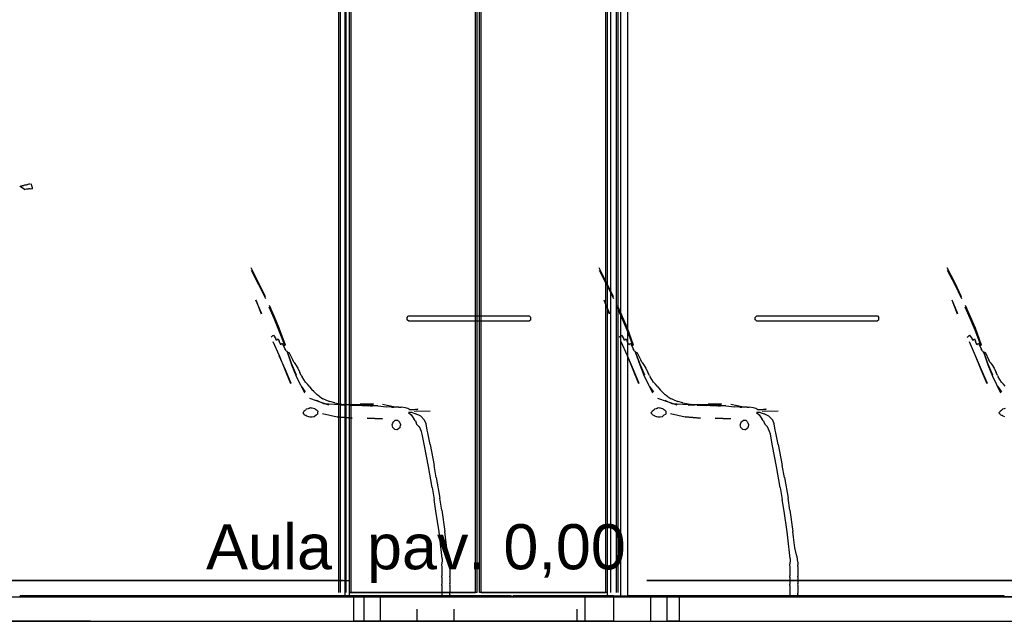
# Model space of a CAD drawing. Header units: millimetres. Extents: x -8253 to 34045, y -61360 to 6071.
# Tile 7 of 67: x 6240 to 8644, y -50060 to -48591. Entities that reach past the tile are written whole.
import ezdxf
from ezdxf.enums import TextEntityAlignment as Align

# ---------------------------------------------------------------- set-up
doc = ezdxf.new("R2010")
doc.units = ezdxf.units.MM
for name, color, linetype in [('S-QUOTE', 40, 'Continuous'), ('S-TAGLIO-ARR', 9, 'Continuous'), ('S-TAGLIO-PAV', 33, 'Continuous'), ('S-TESTI', 7, 'Continuous'), ('S-VISTA', 8, 'Continuous'), ('S-VISTA-ARREDI', 9, 'Continuous')]:
    doc.layers.add(name, color=color, linetype=linetype)
doc.styles.add('VISIO', font='arial.ttf')

msp = doc.modelspace()

# ---------------------------------------------------------------- hatches: boundary and pattern name
at = {"layer": 'S-TAGLIO-PAV'}
for points in [[(7440, -50000), (6240, -50000), (6240, -49998), (7142, -49998), (7440, -49998), (7440, -50000)], [(8644, -50000), (7444, -50000), (7444, -49998), (7542, -49998), (8644, -49998), (8644, -50000)]]:
    msp.add_hatch(color=33, dxfattribs=at).paths.add_polyline_path(points)

# ---------------------------------------------------------------- linework, layer by layer
at = {"layer": 'S-QUOTE'}
msp.add_line((7707.5, -49998), (7707.5, -47067), dxfattribs=at)
at = {"layer": 'S-TAGLIO-ARR'}
for p, q in [((6241.1, -48998), (6241.7, -48998.3)), ((6241.4, -48998.4), (6241.1, -48998)), ((6242.3, -48998.1), (6241.4, -48998.4)), ((6241.7, -48998.3), (6253.6, -49005.7)), ((6242.3, -48998.1), (6243.4, -48998.1)), ((6244.6, -48997.7), (6243.4, -48998.1)), ((6244.6, -48997.7), (6245.7, -48996.9)), ((6246.5, -48996.9), (6245.7, -48996.9)), ((6247.8, -48996.9), (6246.5, -48996.9)), ((6248.9, -48996.8), (6247.8, -48996.9)), ((6248.9, -48996.8), (6249.6, -48996.2)), ((6251.3, -48995.7), (6249.6, -48996.2)), ((6253.8, -48995.5), (6251.3, -48995.7)), ((6255.6, -48995), (6253.8, -48995.5)), ((6257.1, -48994.4), (6255.6, -48995)), ((6258.5, -48994.3), (6257.1, -48994.4)), ((6259.9, -48993.8), (6258.5, -48994.3)), ((6262.3, -48993.2), (6259.9, -48993.8)), ((6263.4, -48993.1), (6262.3, -48993.2)), ((6265.8, -48993), (6263.4, -48993.1)), ((6269.4, -48997.7), (6268.6, -48992)), ((6269.4, -48997.7), (6270.2, -49002.2)), ((6256.5, -49005.1), (6251.1, -49005.8)), ((6258.1, -49005.1), (6256.5, -49005.1)), ((6258.9, -49005), (6258.1, -49005.1)), ((6259.7, -49005), (6258.9, -49005)), ((6261, -49004.8), (6260, -49004.9)), ((6261.7, -49004.8), (6261, -49004.8)), ((6263.4, -49004.7), (6262.6, -49004.7)), ((6263.9, -49004.6), (6263.4, -49004.7)), ((6264.7, -49004.6), (6264.1, -49004.6)), ((6265.2, -49004.6), (6264.7, -49004.6)), ((6265.3, -49004.5), (6268.9, -49003.6)), ((6268.9, -49003.6), (6270.3, -49004)), ((6270.2, -49002.2), (6270.3, -49004)), ((7185.9, -49318), (7188.7, -49315.2)), ((7185.9, -49319.8), (7185.9, -49318)), ((7185.9, -49324), (7185.9, -49319.8)), ((7187.1, -49324.9), (7185.9, -49324)), ((7189.9, -49327), (7187.1, -49324.9)), ((7188.7, -49315.2), (7189.9, -49314)), ((7189.9, -49314), (7222.8, -49314)), ((7210.9, -49327), (7189.9, -49327)), ((7226, -49327), (7210.9, -49327)), ((7222.8, -49314), (7226, -49314)), ((7226, -49314), (7253.4, -49314)), ((7235.6, -49327), (7226, -49327)), ((7263, -49327), (7235.6, -49327)), ((7253.4, -49314), (7263, -49314)), ((7263, -49314), (7290.4, -49314)), ((7272.6, -49327), (7263, -49327)), ((7300, -49327), (7272.6, -49327)), ((7290.4, -49314), (7300, -49314)), ((7300, -49314), (7327.4, -49314)), ((7309.6, -49327), (7300, -49327)), ((7337, -49327), (7309.6, -49327)), ((7327.4, -49314), (7337, -49314)), ((7337, -49314), (7364.4, -49314)), ((7346.6, -49327), (7337, -49327)), ((7374, -49327), (7346.6, -49327)), ((7364.4, -49314), (7374, -49314)), ((7374, -49314), (7401.4, -49314)), ((7383.6, -49327), (7374, -49327)), ((7411, -49327), (7383.6, -49327)), ((7401.4, -49314), (7411, -49314)), ((7411, -49314), (7437.7, -49314)), ((7420.3, -49327), (7411, -49327)), ((7447, -49327), (7420.3, -49327)), ((7437.7, -49314), (7447, -49314)), ((7447, -49314), (7465.3, -49314)), ((7465.3, -49327), (7447, -49327)), ((7465.3, -49314), (7477.5, -49314)), ((7477.5, -49327), (7465.3, -49327)), ((7477.5, -49314), (7484, -49314)), ((7484, -49327), (7477.5, -49327)), ((7484, -49314), (7484.3, -49314.3)), ((7487.7, -49324.3), (7484, -49327)), ((7484.3, -49314.3), (7488, -49318)), ((7488, -49324), (7487.7, -49324.3)), ((7488, -49318.5), (7488, -49318)), ((7488, -49324), (7488, -49318.5)), ((8035.9, -49318), (8038.7, -49315.2)), ((8035.9, -49319.8), (8035.9, -49318)), ((8035.9, -49324), (8035.9, -49319.8)), ((8037.1, -49324.9), (8035.9, -49324)), ((8039.9, -49327), (8037.1, -49324.9)), ((8038.7, -49315.2), (8039.9, -49314)), ((8039.9, -49314), (8072.8, -49314)), ((8060.9, -49327), (8039.9, -49327)), ((8076, -49327), (8060.9, -49327)), ((8072.8, -49314), (8076, -49314)), ((8076, -49314), (8103.4, -49314)), ((8085.6, -49327), (8076, -49327)), ((8113, -49327), (8085.6, -49327)), ((8103.4, -49314), (8113, -49314)), ((8113, -49314), (8140.4, -49314)), ((8122.6, -49327), (8113, -49327)), ((8150, -49327), (8122.6, -49327)), ((8140.4, -49314), (8150, -49314)), ((8150, -49314), (8177.4, -49314)), ((8159.6, -49327), (8150, -49327)), ((8187, -49327), (8159.6, -49327)), ((8177.4, -49314), (8187, -49314)), ((8187, -49314), (8214.4, -49314)), ((8196.6, -49327), (8187, -49327)), ((8224, -49327), (8196.6, -49327)), ((8214.4, -49314), (8224, -49314)), ((8224, -49314), (8251.4, -49314)), ((8233.6, -49327), (8224, -49327)), ((8261, -49327), (8233.6, -49327)), ((8251.4, -49314), (8261, -49314)), ((8261, -49314), (8287.7, -49314)), ((8270.3, -49327), (8261, -49327)), ((8297, -49327), (8270.3, -49327)), ((8287.7, -49314), (8297, -49314)), ((8297, -49314), (8315.3, -49314)), ((8315.3, -49327), (8297, -49327)), ((8315.3, -49314), (8327.5, -49314)), ((8327.5, -49327), (8315.3, -49327)), ((8327.5, -49314), (8334, -49314)), ((8334, -49327), (8327.5, -49327)), ((8334, -49314), (8334.3, -49314.3)), ((8337.7, -49324.3), (8334, -49327)), ((8334.3, -49314.3), (8338, -49318)), ((8338, -49324), (8337.7, -49324.3)), ((8338, -49318.5), (8338, -49318)), ((8338, -49324), (8338, -49318.5)), ((6853.6, -49366.3), (6854.8, -49365.3)), ((6854.8, -49365.3), (6858.3, -49362.6)), ((6858.3, -49362.6), (6859.5, -49361.3)), ((6859.5, -49361.3), (6865.5, -49370.5)), ((6867, -49374.2), (6865.5, -49370.5)), ((6867, -49374.2), (6868.5, -49372.7)), ((6868.5, -49372.7), (6871, -49370.2)), ((6871, -49370.2), (6873.5, -49376.5)), ((6877.2, -49385), (6873.5, -49376.5)), ((6877.2, -49385), (6878.7, -49383.5)), ((6878.7, -49383.5), (6881.2, -49381)), ((6881.2, -49381), (6887.5, -49394.8)), ((7703.6, -49366.3), (7704.8, -49365.3)), ((7704.8, -49365.3), (7708.3, -49362.6)), ((7708.3, -49362.6), (7709.5, -49361.3)), ((7709.5, -49361.3), (7715.5, -49370.5)), ((7717, -49374.2), (7715.5, -49370.5)), ((7717, -49374.2), (7718.5, -49372.7)), ((7718.5, -49372.7), (7721, -49370.2)), ((7721, -49370.2), (7723.5, -49376.5)), ((7727.2, -49385), (7723.5, -49376.5)), ((7727.2, -49385), (7728.7, -49383.5)), ((7728.7, -49383.5), (7731.2, -49381)), ((7731.2, -49381), (7737.5, -49394.8)), ((8553.6, -49366.3), (8554.8, -49365.3)), ((8554.8, -49365.3), (8558.3, -49362.6)), ((8558.3, -49362.6), (8559.5, -49361.3)), ((8559.5, -49361.3), (8565.5, -49370.5)), ((8567, -49374.2), (8565.5, -49370.5)), ((8567, -49374.2), (8568.5, -49372.7)), ((8568.5, -49372.7), (8571, -49370.2)), ((8571, -49370.2), (8573.5, -49376.5)), ((8577.2, -49385), (8573.5, -49376.5)), ((8577.2, -49385), (8578.7, -49383.5)), ((8578.7, -49383.5), (8581.2, -49381)), ((8581.2, -49381), (8587.5, -49394.8)), ((6891, -49400), (6887.5, -49394.8)), ((6891, -49400), (6894.5, -49405.2)), ((6894.5, -49405.2), (6897.1, -49402.7)), ((6897.1, -49402.7), (6906.5, -49422.8)), ((7741, -49400), (7737.5, -49394.8)), ((7741, -49400), (7744.5, -49405.2)), ((7744.5, -49405.2), (7747.1, -49402.7)), ((7747.1, -49402.7), (7756.5, -49422.8)), ((8591, -49400), (8587.5, -49394.8)), ((8591, -49400), (8594.5, -49405.2)), ((8594.5, -49405.2), (8597.1, -49402.7)), ((8597.1, -49402.7), (8606.5, -49422.8)), ((6909.8, -49428), (6906.5, -49422.8)), ((6909.8, -49428), (6913.5, -49433.2)), ((7759.8, -49428), (7756.5, -49422.8)), ((7759.8, -49428), (7763.5, -49433.2)), ((8609.8, -49428), (8606.5, -49422.8)), ((8609.8, -49428), (8613.5, -49433.2)), ((6913.5, -49433.2), (6919.2, -49442.3)), ((6919.2, -49442.3), (6923.9, -49452.4)), ((6927.4, -49460), (6923.9, -49452.4)), ((7763.5, -49433.2), (7769.2, -49442.3)), ((7769.2, -49442.3), (7773.9, -49452.4)), ((7777.4, -49460), (7773.9, -49452.4)), ((8613.5, -49433.2), (8619.2, -49442.3)), ((8619.2, -49442.3), (8623.9, -49452.4)), ((8627.4, -49460), (8623.9, -49452.4)), ((6927.4, -49460), (6929.3, -49463.4)), ((6937.5, -49476.4), (6929.3, -49463.4)), ((6937.5, -49476.4), (6942.5, -49480.8)), ((7777.4, -49460), (7779.3, -49463.4)), ((7787.5, -49476.4), (7779.3, -49463.4)), ((7787.5, -49476.4), (7792.5, -49480.8)), ((8627.4, -49460), (8629.3, -49463.4)), ((8637.5, -49476.4), (8629.3, -49463.4)), ((8637.5, -49476.4), (8642.5, -49480.8)), ((6946.6, -49486), (6942.5, -49480.8)), ((6946.6, -49486), (6953.5, -49494.8)), ((6958.3, -49499.3), (6953.5, -49494.8)), ((6958.3, -49499.3), (6965.9, -49506.8)), ((7796.6, -49486), (7792.5, -49480.8)), ((7796.6, -49486), (7803.5, -49494.8)), ((7808.3, -49499.3), (7803.5, -49494.8)), ((7808.3, -49499.3), (7815.9, -49506.8)), ((8646.6, -49486), (8642.5, -49480.8)), ((6971.1, -49510.6), (6965.9, -49506.8)), ((6971.1, -49510.6), (6980.5, -49516.8)), ((6986.8, -49519.4), (6980.5, -49516.8)), ((6986.8, -49519.4), (6996.9, -49523.8)), ((7009.5, -49526.4), (6996.9, -49523.8)), ((7009.5, -49526.4), (7030.9, -49530.8)), ((7821.1, -49510.6), (7815.9, -49506.8)), ((7821.1, -49510.6), (7830.5, -49516.8)), ((7836.8, -49519.4), (7830.5, -49516.8)), ((7836.8, -49519.4), (7846.9, -49523.8)), ((7859.5, -49526.4), (7846.9, -49523.8)), ((7859.5, -49526.4), (7880.9, -49530.8)), ((6931.9, -49551.7), (6932.6, -49549.2)), ((6934.2, -49554.5), (6931.9, -49551.7)), ((6932.6, -49549.2), (6934, -49547.6)), ((6934, -49547.6), (6934.9, -49546.9)), ((6934.9, -49546), (6937.3, -49544.6)), ((6934.9, -49546.9), (6934.9, -49546)), ((6938.8, -49543.8), (6937.7, -49544.6)), ((6939.6, -49542.4), (6938.8, -49543.8)), ((6943.9, -49541.1), (6939.6, -49542.4)), ((6946.6, -49540.2), (6943.9, -49541.1)), ((6949.2, -49539), (6946.6, -49540.2)), ((6951.8, -49539.5), (6949.2, -49539)), ((6954.4, -49539.9), (6951.8, -49539.5)), ((6957.3, -49540.4), (6954.4, -49539.9)), ((6960.2, -49541), (6957.3, -49540.4)), ((6962.1, -49542.8), (6960.2, -49541)), ((6964.8, -49544.6), (6962.1, -49542.8)), ((6966.4, -49545.8), (6964.8, -49544.6)), ((6968, -49547), (6966.4, -49545.8)), ((6968, -49547), (6967.4, -49551.1)), ((6967.4, -49551.1), (6967.4, -49554.4)), ((7044.2, -49532), (7030.9, -49530.8)), ((7044.2, -49532), (7066.3, -49533.2)), ((7075.9, -49533.2), (7066.3, -49533.2)), ((7075.9, -49533.2), (7092.3, -49533.8)), ((7095.6, -49533.8), (7092.3, -49533.8)), ((7095.6, -49533.8), (7101.3, -49533.8)), ((7114.2, -49534.2), (7101.3, -49533.8)), ((7114.2, -49534.2), (7135.6, -49536.4)), ((7148, -49537.1), (7135.6, -49536.4)), ((7148, -49537.1), (7153.6, -49537.4)), ((7166, -49537.4), (7153.6, -49537.4)), ((7166, -49537.4), (7171.3, -49537.4)), ((7181.7, -49539), (7171.3, -49537.4)), ((7187.6, -49540.8), (7181.7, -49539)), ((7192.4, -49543.4), (7187.6, -49540.8)), ((7198.3, -49550.4), (7189.1, -49550.4)), ((7189.1, -49550.4), (7195.7, -49555.6)), ((7202.6, -49544.1), (7192.4, -49543.4)), ((7198.3, -49550.4), (7207.4, -49553.8)), ((7206.4, -49543.1), (7202.6, -49544.1)), ((7208.3, -49542.7), (7206.4, -49543.1)), ((7209.2, -49542.7), (7208.3, -49542.7)), ((7209.2, -49542.7), (7210.2, -49542.7)), ((7211.1, -49542.5), (7210.2, -49542.7)), ((7211.1, -49542.5), (7211.6, -49542.2)), ((7213.3, -49542.6), (7211.6, -49542.2)), ((7781.9, -49551.7), (7782.6, -49549.2)), ((7784.2, -49554.5), (7781.9, -49551.7)), ((7782.6, -49549.2), (7784, -49547.6)), ((7784, -49547.6), (7784.9, -49546.9)), ((7784.9, -49546), (7787.3, -49544.6)), ((7784.9, -49546.9), (7784.9, -49546)), ((7788.8, -49543.8), (7787.7, -49544.6)), ((7789.6, -49542.4), (7788.8, -49543.8)), ((7793.9, -49541.1), (7789.6, -49542.4)), ((7796.6, -49540.2), (7793.9, -49541.1)), ((7799.2, -49539), (7796.6, -49540.2)), ((7801.8, -49539.5), (7799.2, -49539)), ((7804.4, -49539.9), (7801.8, -49539.5)), ((7807.3, -49540.4), (7804.4, -49539.9)), ((7810.2, -49541), (7807.3, -49540.4)), ((7812.1, -49542.8), (7810.2, -49541)), ((7814.8, -49544.6), (7812.1, -49542.8)), ((7816.4, -49545.8), (7814.8, -49544.6)), ((7818, -49547), (7816.4, -49545.8)), ((7818, -49547), (7817.4, -49551.1)), ((7817.4, -49551.1), (7817.4, -49554.4)), ((7894.2, -49532), (7880.9, -49530.8)), ((7894.2, -49532), (7916.3, -49533.2)), ((7925.9, -49533.2), (7916.3, -49533.2)), ((7925.9, -49533.2), (7942.3, -49533.8)), ((7945.6, -49533.8), (7942.3, -49533.8)), ((7945.6, -49533.8), (7951.3, -49533.8)), ((7964.2, -49534.2), (7951.3, -49533.8)), ((7964.2, -49534.2), (7985.6, -49536.4)), ((7998, -49537.1), (7985.6, -49536.4)), ((7998, -49537.1), (8003.6, -49537.4)), ((8016, -49537.4), (8003.6, -49537.4)), ((8016, -49537.4), (8021.3, -49537.4)), ((8031.7, -49539), (8021.3, -49537.4)), ((8037.6, -49540.8), (8031.7, -49539)), ((8042.4, -49543.4), (8037.6, -49540.8)), ((8048.3, -49550.4), (8039.1, -49550.4)), ((8039.1, -49550.4), (8045.7, -49555.6)), ((8052.6, -49544.1), (8042.4, -49543.4)), ((8048.3, -49550.4), (8057.4, -49553.8)), ((8056.4, -49543.1), (8052.6, -49544.1)), ((8058.3, -49542.7), (8056.4, -49543.1)), ((8059.2, -49542.7), (8058.3, -49542.7)), ((8059.2, -49542.7), (8060.2, -49542.7)), ((8061.1, -49542.5), (8060.2, -49542.7)), ((8061.1, -49542.5), (8061.6, -49542.2)), ((8063.3, -49542.6), (8061.6, -49542.2)), ((8631.9, -49551.7), (8632.6, -49549.2)), ((8634.2, -49554.5), (8631.9, -49551.7)), ((8632.6, -49549.2), (8634, -49547.6)), ((8634, -49547.6), (8634.9, -49546.9)), ((8634.9, -49546), (8637.3, -49544.6)), ((8634.9, -49546.9), (8634.9, -49546)), ((8638.8, -49543.8), (8637.7, -49544.6)), ((8639.6, -49542.4), (8638.8, -49543.8)), ((8643.9, -49541.1), (8639.6, -49542.4)), ((8646.6, -49540.2), (8643.9, -49541.1)), ((6934.9, -49556.4), (6934.2, -49554.5)), ((6936.4, -49556.7), (6934.9, -49556.4)), ((6936.4, -49556.7), (6938.8, -49557.6)), ((6939.4, -49557.7), (6938.8, -49557.6)), ((6939.4, -49557.7), (6940.3, -49558.7)), ((6940.3, -49558.7), (6944.7, -49559.7)), ((6944.7, -49559.7), (6948.4, -49561)), ((6948.4, -49561), (6953.9, -49560.5)), ((6953.9, -49560.5), (6959.2, -49560)), ((6959.2, -49560), (6963.8, -49556.4)), ((6963.8, -49556.4), (6967.4, -49554.4)), ((7152, -49573.4), (7150.1, -49577.4)), ((7152, -49573.4), (7153.6, -49572.1)), ((7153.6, -49572.1), (7157, -49569.1)), ((7157, -49569.1), (7159.7, -49569.1)), ((7159.7, -49569.1), (7163, -49569.1)), ((7163, -49569.1), (7164.4, -49570.3)), ((7164.4, -49570.3), (7165.3, -49571.4)), ((7165.3, -49571.4), (7166.4, -49572.7)), ((7166.4, -49572.7), (7168, -49574.2)), ((7168.7, -49577), (7168, -49574.2)), ((7195.7, -49555.6), (7202.3, -49565.5)), ((7206.2, -49570.9), (7202.3, -49565.5)), ((7206.2, -49570.9), (7207, -49573.1)), ((7207, -49573.1), (7209.1, -49578.4)), ((7219.1, -49558.9), (7207.4, -49553.8)), ((7219.1, -49558.9), (7228.7, -49568.8)), ((7232.2, -49577.9), (7228.7, -49568.8)), ((7784.9, -49556.4), (7784.2, -49554.5)), ((7786.4, -49556.7), (7784.9, -49556.4)), ((7786.4, -49556.7), (7788.8, -49557.6)), ((7789.4, -49557.7), (7788.8, -49557.6)), ((7789.4, -49557.7), (7790.3, -49558.7)), ((7790.3, -49558.7), (7794.7, -49559.7)), ((7794.7, -49559.7), (7798.4, -49561)), ((7798.4, -49561), (7803.9, -49560.5)), ((7803.9, -49560.5), (7809.2, -49560)), ((7809.2, -49560), (7813.8, -49556.4)), ((7813.8, -49556.4), (7817.4, -49554.4)), ((8002, -49573.4), (8000.1, -49577.4)), ((8002, -49573.4), (8003.6, -49572.1)), ((8003.6, -49572.1), (8007, -49569.1)), ((8007, -49569.1), (8009.7, -49569.1)), ((8009.7, -49569.1), (8013, -49569.1)), ((8013, -49569.1), (8014.4, -49570.3)), ((8014.4, -49570.3), (8015.3, -49571.4)), ((8015.3, -49571.4), (8016.4, -49572.7)), ((8016.4, -49572.7), (8018, -49574.2)), ((8018.7, -49577), (8018, -49574.2)), ((8045.7, -49555.6), (8052.3, -49565.5)), ((8056.2, -49570.9), (8052.3, -49565.5)), ((8056.2, -49570.9), (8057, -49573.1)), ((8057, -49573.1), (8059.1, -49578.4)), ((8069.1, -49558.9), (8057.4, -49553.8)), ((8069.1, -49558.9), (8078.7, -49568.8)), ((8082.2, -49577.9), (8078.7, -49568.8)), ((8634.9, -49556.4), (8634.2, -49554.5)), ((8636.4, -49556.7), (8634.9, -49556.4)), ((8636.4, -49556.7), (8638.8, -49557.6)), ((8639.4, -49557.7), (8638.8, -49557.6)), ((8639.4, -49557.7), (8640.3, -49558.7)), ((8640.3, -49558.7), (8644.7, -49559.7)), ((7150.1, -49577.4), (7149, -49579.8)), ((7149, -49579.8), (7149.2, -49580.7)), ((7151, -49587.1), (7149.2, -49580.7)), ((7154.3, -49589.9), (7151, -49587.1)), ((7156, -49591.5), (7154.3, -49589.9)), ((7160.6, -49592.3), (7156, -49591.5)), ((7162, -49592.3), (7160.6, -49592.3)), ((7166, -49589.3), (7162, -49592.3)), ((7168, -49588.1), (7166, -49589.3)), ((7168.9, -49585.7), (7168, -49588.1)), ((7168.7, -49577), (7169.6, -49579.9)), ((7168.9, -49585.7), (7170, -49581.5)), ((7169.6, -49579.9), (7169.9, -49580.6)), ((7169.9, -49580.6), (7170, -49581.5)), ((7209.1, -49578.4), (7213.9, -49583.4)), ((7213.9, -49583.4), (7215.8, -49585.3)), ((7220.7, -49596.7), (7215.8, -49585.3)), ((7223, -49603.3), (7220.7, -49596.7)), ((7234.7, -49593.4), (7232.2, -49577.9)), ((7236.4, -49600.1), (7234.7, -49593.4)), ((7241.8, -49628.8), (7236.4, -49600.1)), ((8000.1, -49577.4), (7999, -49579.8)), ((7999, -49579.8), (7999.2, -49580.7)), ((8001, -49587.1), (7999.2, -49580.7)), ((8004.3, -49589.9), (8001, -49587.1)), ((8006, -49591.5), (8004.3, -49589.9)), ((8010.6, -49592.3), (8006, -49591.5)), ((8012, -49592.3), (8010.6, -49592.3)), ((8016, -49589.3), (8012, -49592.3)), ((8018, -49588.1), (8016, -49589.3)), ((8018.9, -49585.7), (8018, -49588.1)), ((8018.7, -49577), (8019.6, -49579.9)), ((8018.9, -49585.7), (8020, -49581.5)), ((8019.6, -49579.9), (8019.9, -49580.6)), ((8019.9, -49580.6), (8020, -49581.5)), ((8059.1, -49578.4), (8063.9, -49583.4)), ((8063.9, -49583.4), (8065.8, -49585.3)), ((8070.7, -49596.7), (8065.8, -49585.3)), ((8073, -49603.3), (8070.7, -49596.7)), ((8084.7, -49593.4), (8082.2, -49577.9)), ((8086.4, -49600.1), (8084.7, -49593.4)), ((8091.8, -49628.8), (8086.4, -49600.1)), ((7228.4, -49632), (7223, -49603.3)), ((8078.4, -49632), (8073, -49603.3)), ((7238, -49682.3), (7228.4, -49632)), ((7241.8, -49628.8), (7252, -49679.7)), ((8088, -49682.3), (8078.4, -49632)), ((8091.8, -49628.8), (8102, -49679.7)), ((7246.9, -49733.2), (7238, -49682.3)), ((7257.1, -49708.8), (7252, -49679.7)), ((8096.9, -49733.2), (8088, -49682.3)), ((8107.1, -49708.8), (8102, -49679.7)), ((7257.1, -49708.8), (7266, -49759.7)), ((8107.1, -49708.8), (8116, -49759.7)), ((7246.9, -49733.2), (7252, -49762.3)), ((8096.9, -49733.2), (8102, -49762.3)), ((7256.3, -49791.3), (7252, -49762.3)), ((7270.4, -49788.8), (7266, -49759.7)), ((8106.3, -49791.3), (8102, -49762.3)), ((8120.4, -49788.8), (8116, -49759.7)), ((7264, -49841.6), (7256.3, -49791.3)), ((7270.4, -49788.8), (7278, -49840.4)), ((8114, -49841.6), (8106.3, -49791.3)), ((8120.4, -49788.8), (8128, -49840.4)), ((7279.8, -49854.9), (7278, -49840.4)), ((8129.8, -49854.9), (8128, -49840.4)), ((7265.8, -49856.2), (7264, -49841.6)), ((7271.5, -49907.1), (7265.8, -49856.2)), ((7283, -49880.4), (7279.8, -49854.9)), ((8115.8, -49856.2), (8114, -49841.6)), ((8121.5, -49907.1), (8115.8, -49856.2)), ((8133, -49880.4), (8129.8, -49854.9)), ((7287.5, -49901.3), (7283, -49880.4)), ((8137.5, -49901.3), (8133, -49880.4)), ((7271.5, -49907.1), (7271.2, -49913.6)), ((7287.5, -49901.3), (7288.5, -49909.8)), ((7288.5, -49909.8), (7289.7, -49917.2)), ((8121.5, -49907.1), (8121.2, -49913.6)), ((8137.5, -49901.3), (8138.5, -49909.8)), ((8138.5, -49909.8), (8139.7, -49917.2)), ((7271.2, -49913.6), (7270, -49922)), ((7270, -49922), (7270, -49922.7)), ((7270, -49922.7), (7270.8, -49926)), ((7270.8, -49926), (7270.8, -49926.7)), ((7270.8, -49926.7), (7270.8, -49930)), ((7270.8, -49930), (7270.8, -49930.7)), ((7270.8, -49930.7), (7270.8, -49934)), ((7270.8, -49934), (7270.8, -49934.7)), ((7270.8, -49934.7), (7270.8, -49938)), ((7289.7, -49917.2), (7290.2, -49921)), ((7290.2, -49921), (7290.2, -49921.9)), ((7290.2, -49926), (7290.2, -49921.9)), ((7290.2, -49926), (7290.2, -49928.4)), ((7290.2, -49928.4), (7290.2, -49929)), ((7290.2, -49929), (7290.2, -49933.1)), ((7290.2, -49933.1), (7290.2, -49934)), ((7290.2, -49934), (7290.2, -49937.3)), ((7290.2, -49937.3), (7290.2, -49938)), ((8121.2, -49913.6), (8120, -49922)), ((8120, -49922), (8120, -49922.7)), ((8120, -49922.7), (8120.8, -49926)), ((8120.8, -49926), (8120.8, -49926.7)), ((8120.8, -49926.7), (8120.8, -49930)), ((8120.8, -49930), (8120.8, -49930.7)), ((8120.8, -49930.7), (8120.8, -49934)), ((8120.8, -49934), (8120.8, -49934.7)), ((8120.8, -49934.7), (8120.8, -49938)), ((8139.7, -49917.2), (8140.2, -49921)), ((8140.2, -49921), (8140.2, -49921.9)), ((8140.2, -49926), (8140.2, -49921.9)), ((8140.2, -49926), (8140.2, -49928.4)), ((8140.2, -49928.4), (8140.2, -49929)), ((8140.2, -49929), (8140.2, -49933.1)), ((8140.2, -49933.1), (8140.2, -49934)), ((8140.2, -49934), (8140.2, -49937.3)), ((8140.2, -49937.3), (8140.2, -49938)), ((7270.6, -49951.3), (7270.6, -49950)), ((7270.8, -49952), (7270.6, -49951.3)), ((7270.8, -49938), (7270.8, -49938.7)), ((7270.8, -49938.7), (7270.8, -49942)), ((7270.8, -49942), (7270.8, -49942.7)), ((7270.8, -49942.7), (7270.8, -49946)), ((7270.8, -49946), (7270.8, -49949.3)), ((7270.8, -49950), (7270.8, -49949.3)), ((7270.8, -49952), (7270.8, -49952.6)), ((7270.8, -49952.6), (7270.8, -49955)), ((7270.8, -49955.4), (7270.8, -49957)), ((7270.8, -49957.4), (7270.8, -49959)), ((7270.8, -49959), (7270.8, -49959.6)), ((7270.8, -49959.6), (7270.8, -49962)), ((7290.2, -49938), (7290.2, -49941.3)), ((7290.2, -49941.3), (7290.2, -49942)), ((7290.2, -49942), (7290.2, -49945.3)), ((7290.2, -49945.3), (7290.2, -49946)), ((7290.2, -49946), (7290.2, -49949.3)), ((7290.2, -49949.3), (7290.2, -49950)), ((7290.4, -49951.3), (7290.2, -49952)), ((7290.2, -49952), (7290.2, -49954.4)), ((7290.2, -49954.4), (7290.2, -49955)), ((7290.2, -49955), (7290.2, -49956.6)), ((7290.2, -49957), (7290.2, -49958.6)), ((7290.2, -49959), (7290.2, -49961.4)), ((7290.2, -49961.4), (7290.2, -49962)), ((7290.4, -49951.3), (7290.4, -49950)), ((8120.6, -49951.3), (8120.6, -49950)), ((8120.8, -49952), (8120.6, -49951.3)), ((8120.8, -49938), (8120.8, -49938.7)), ((8120.8, -49938.7), (8120.8, -49942)), ((8120.8, -49942), (8120.8, -49942.7)), ((8120.8, -49942.7), (8120.8, -49946)), ((8120.8, -49946), (8120.8, -49949.3)), ((8120.8, -49950), (8120.8, -49949.3)), ((8120.8, -49952), (8120.8, -49952.6)), ((8120.8, -49952.6), (8120.8, -49955)), ((8120.8, -49955.4), (8120.8, -49957)), ((8120.8, -49957.4), (8120.8, -49959)), ((8120.8, -49959), (8120.8, -49959.6)), ((8120.8, -49959.6), (8120.8, -49962)), ((8140.2, -49938), (8140.2, -49941.3)), ((8140.2, -49941.3), (8140.2, -49942)), ((8140.2, -49942), (8140.2, -49945.3)), ((8140.2, -49945.3), (8140.2, -49946)), ((8140.2, -49946), (8140.2, -49949.3)), ((8140.2, -49949.3), (8140.2, -49950)), ((8140.4, -49951.3), (8140.2, -49952)), ((8140.2, -49952), (8140.2, -49954.4)), ((8140.2, -49954.4), (8140.2, -49955)), ((8140.2, -49955), (8140.2, -49956.6)), ((8140.2, -49957), (8140.2, -49958.6)), ((8140.2, -49959), (8140.2, -49961.4)), ((8140.2, -49961.4), (8140.2, -49962)), ((8140.4, -49951.3), (8140.4, -49950)), ((7270.8, -49967), (7270.6, -49967.7)), ((7270.6, -49967.7), (7270.6, -49969)), ((7270.6, -49971.5), (7270.6, -49969)), ((7270.8, -49973), (7270.6, -49971.5)), ((7270.8, -49962.4), (7270.8, -49964)), ((7270.8, -49964), (7270.8, -49964.6)), ((7270.8, -49964.6), (7270.8, -49967)), ((7270.8, -49973), (7270.8, -49973.9)), ((7270.8, -49973.9), (7270.8, -49978)), ((7270.8, -49978), (7270.8, -49978.7)), ((7270.8, -49978.7), (7270.8, -49982)), ((7270.8, -49982), (7270.8, -49982.9)), ((7270.8, -49982.9), (7270.8, -49987)), ((7290.2, -49962), (7290.2, -49963.6)), ((7290.2, -49964), (7290.2, -49965.6)), ((7290.2, -49966), (7290.4, -49967.1)), ((7290.4, -49971.5), (7290.2, -49973)), ((7290.2, -49973), (7290.2, -49977.1)), ((7290.2, -49977.1), (7290.2, -49978)), ((7290.2, -49978), (7290.2, -49981.3)), ((7290.2, -49981.3), (7290.2, -49982)), ((7290.2, -49982), (7290.2, -49986.1)), ((7291, -49969), (7290.4, -49967.1)), ((7290.4, -49971.5), (7291, -49969)), ((8120.8, -49967), (8120.6, -49967.7)), ((8120.6, -49967.7), (8120.6, -49969)), ((8120.6, -49971.5), (8120.6, -49969)), ((8120.8, -49973), (8120.6, -49971.5)), ((8120.8, -49962.4), (8120.8, -49964)), ((8120.8, -49964), (8120.8, -49964.6)), ((8120.8, -49964.6), (8120.8, -49967)), ((8120.8, -49973), (8120.8, -49973.9)), ((8120.8, -49973.9), (8120.8, -49978)), ((8120.8, -49978), (8120.8, -49978.7)), ((8120.8, -49978.7), (8120.8, -49982)), ((8120.8, -49982), (8120.8, -49982.9)), ((8120.8, -49982.9), (8120.8, -49987)), ((8140.2, -49962), (8140.2, -49963.6)), ((8140.2, -49964), (8140.2, -49965.6)), ((8140.2, -49966), (8140.4, -49967.1)), ((8140.4, -49971.5), (8140.2, -49973)), ((8140.2, -49973), (8140.2, -49977.1)), ((8140.2, -49977.1), (8140.2, -49978)), ((8140.2, -49978), (8140.2, -49981.3)), ((8140.2, -49981.3), (8140.2, -49982)), ((8140.2, -49982), (8140.2, -49986.1)), ((8141, -49969), (8140.4, -49967.1)), ((8140.4, -49971.5), (8141, -49969)), ((7270.8, -49987), (7270.8, -49987.7)), ((7270.8, -49987.7), (7270.8, -49991)), ((7270.8, -49991), (7270.8, -49991.9)), ((7270.8, -49991.9), (7270.8, -49996)), ((7270.8, -49996.7), (7270.8, -49996)), ((7270.8, -49996.7), (7270.8, -50000)), ((7290.2, -49986.1), (7290.2, -49987)), ((7290.2, -49987), (7290.2, -49990.3)), ((7290.2, -49990.3), (7290.2, -49991)), ((7290.2, -49995.1), (7290.2, -49991)), ((7290.2, -49995.1), (7290.2, -49996)), ((7290.2, -49999.3), (7290.2, -49996)), ((7290.2, -49999.3), (7290.2, -50000)), ((8120.8, -49987), (8120.8, -49987.7)), ((8120.8, -49987.7), (8120.8, -49991)), ((8120.8, -49991), (8120.8, -49991.9)), ((8120.8, -49991.9), (8120.8, -49996)), ((8120.8, -49996.7), (8120.8, -49996)), ((8120.8, -49996.7), (8120.8, -50000)), ((8140.2, -49986.1), (8140.2, -49987)), ((8140.2, -49987), (8140.2, -49990.3)), ((8140.2, -49990.3), (8140.2, -49991)), ((8140.2, -49995.1), (8140.2, -49991)), ((8140.2, -49995.1), (8140.2, -49996)), ((8140.2, -49999.3), (8140.2, -49996)), ((8140.2, -49999.3), (8140.2, -50000))]:
    msp.add_line(p, q, dxfattribs=at)
at = {"layer": 'S-TAGLIO-PAV'}
for p, q in [((3487.7, -50000), (11165, -50000)), ((6239.9, -50000), (6241, -50000)), ((7141.6, -49998), (6241, -49998)), ((6241, -49999.5), (6241, -49998)), ((7141.6, -49998), (7441, -49998)), ((7441, -49998.5), (7441, -50000)), ((7443.3, -50000), (7441, -50000)), ((7443.3, -50000), (7444, -50000)), ((7542.6, -49998), (7444, -49998)), ((7444, -49998.2), (7444, -50000)), ((7542.6, -49998), (8644, -49998)), ((8644, -49999.8), (8644, -49998)), ((6412.7, -50060), (3250, -50060)), ((6412.7, -50060), (6458.9, -50060)), ((6458.9, -50060), (7941.8, -50060)), ((7941.8, -50060), (8102.7, -50060)), ((8102.7, -50060), (9360.1, -50060))]:
    msp.add_line(p, q, dxfattribs=at)
at = {"layer": 'S-VISTA'}
for p, q in [((7035, -50000), (7035, -47300)), ((7045, -50000), (7045, -47300)), ((7045, -50000), (7045, -47300)), ((7675, -50000), (7675, -47300)), ((7725, -50000), (7725, -47300)), ((7725, -49400), (7725, -47300)), ((7019, -49990), (7019, -47603)), ((7019, -49990), (7019, -47603)), ((7019, -49990), (7019, -47603)), ((7019, -49990), (7019, -47603)), ((7019, -49990), (7019, -47603)), ((7019, -49990), (7019, -47603)), ((7023, -49990), (7023, -47603)), ((7023, -49990), (7023, -47603)), ((7023, -49990), (7023, -47603)), ((7023, -49990), (7023, -47603)), ((7023, -49990), (7023, -47603)), ((7023, -49990), (7023, -47603)), ((7037, -49990), (7037, -47603)), ((7037, -49990), (7037, -47603)), ((7037, -49990), (7037, -47603)), ((7037, -49990), (7037, -47603)), ((7037, -49990), (7037, -47603)), ((7037, -49990), (7037, -47603)), ((7045, -49990), (7045, -47603)), ((7045, -49990), (7045, -47603)), ((7045, -49990), (7045, -47603)), ((7045, -49990), (7045, -47603)), ((7049, -49990), (7049, -47603)), ((7049, -49990), (7049, -47603)), ((7353, -49990), (7353, -47603)), ((7357, -49990), (7357, -47603)), ((7357, -49990), (7357, -47603)), ((7363, -49990), (7363, -47603)), ((7363, -49990), (7363, -47603)), ((7367, -49990), (7367, -47603)), ((7671, -49990), (7671, -47603)), ((7675, -49990), (7675, -47603)), ((7675, -49990), (7675, -47603)), ((7683, -49990), (7683, -47603)), ((7697, -49990), (7697, -47603)), ((7701, -49279), (7701, -47603)), ((7701, -49279), (7701, -47603)), ((7701, -49279), (7701, -47603)), ((7701, -49279), (7701, -47603)), ((7701, -49990), (7701, -47603)), ((7701, -49279), (7701, -47603)), ((7701, -49583.7), (7701, -49431.3)), ((7701, -49583.7), (7701, -49431.3)), ((7701, -49583.7), (7701, -49431.3)), ((7701, -49583.7), (7701, -49431.3)), ((7701, -49583.7), (7701, -49431.3)), ((7725, -50000), (7725, -49600)), ((7701, -49990), (7701, -49685.3)), ((7701, -49990), (7701, -49685.3)), ((7701, -49990), (7701, -49685.3)), ((7701, -49990), (7701, -49685.3)), ((7701, -49990), (7701, -49685.3)), ((7019.4, -49960), (3680, -49960)), ((7029.4, -49960), (5359.2, -49960)), ((5363.7, -49960), (7033.4, -49960)), ((5373.7, -49960), (7043.4, -49960)), ((7771.3, -49960), (9530.4, -49960)), ((9530.4, -49960), (7771.3, -49960)), ((7771.3, -49960), (9530.4, -49960)), ((9530.4, -49960), (7771.3, -49960)), ((3451, -50000), (7043.4, -50000)), ((3500, -50000), (7080, -50000)), ((6241, -49998), (7091, -49998)), ((7080, -49998), (6241, -49998)), ((6241, -49998), (7055, -49998)), ((6241, -49998), (7091, -49998)), ((6241, -49998), (7441, -49998)), ((6241, -49998), (7055, -49998)), ((6241, -49998), (7441, -49998)), ((6241, -49998), (7441, -49998)), ((6241, -49998), (7441, -49998)), ((7080, -50000), (6241, -50000)), ((6241, -50000), (7091, -50000)), ((6241, -50000), (7091, -50000)), ((6241, -50000), (7055, -50000)), ((6241, -50000), (7055, -50000)), ((6241, -50000), (7441, -50000)), ((6241, -50000), (7441, -50000)), ((6241, -50000), (7441, -50000)), ((6241, -50000), (7441, -50000)), ((7019.4, -50000), (6311, -50000)), ((7035, -50000), (6995, -50000)), ((7045, -49990), (7097, -49990)), ((7357, -49990), (7045, -49990)), ((7045, -50000), (7675, -50000)), ((7097.5, -50000), (7045, -50000)), ((7099.7, -49990), (7049, -49990)), ((7049, -49990), (7353, -49990)), ((7055, -49998), (7087.5, -49998)), ((7120, -49998), (7055, -49998)), ((7055, -50000), (7120, -50000)), ((7087.5, -50000), (7055, -50000)), ((7055, -50000), (7055, -50060)), ((7055, -50000), (7055, -50060)), ((7120, -50000), (7055, -50000)), ((7055, -50000), (7087.5, -50000)), ((7080, -50000), (7080, -50060)), ((7441, -49998), (7120, -49998)), ((7120, -50000), (7620, -50000)), ((7120, -50000), (7120, -50060)), ((7441, -50000), (7120, -50000)), ((7675, -49990), (7363, -49990)), ((7367, -49990), (7671, -49990)), ((7444, -49998), (8644, -49998)), ((7620, -49998), (7444, -49998)), ((7444, -49998), (8644, -49998)), ((7444, -49998), (8644, -49998)), ((7444, -49998), (8644, -49998)), ((7620, -50000), (7444, -50000)), ((7444, -50000), (8644, -50000)), ((7444, -50000), (8644, -50000)), ((7444, -50000), (8644, -50000)), ((7444, -50000), (8644, -50000)), ((7690, -49998), (7620, -49998)), ((7620, -50000), (7690, -50000)), ((7620, -50000), (7620, -50060)), ((7690, -50000), (7620, -50000)), ((7690, -49998), (8644, -49998)), ((7690, -49998), (8644, -49998)), ((7690, -50000), (7690, -50060)), ((7690, -50000), (7690, -50060)), ((7690, -50000), (8644, -50000)), ((7690, -50000), (8644, -50000)), ((7780, -49998), (7724, -49998)), ((7780, -50000), (7724, -50000)), ((7726.7, -50000), (7780, -50000)), ((7771.3, -50000), (9530.4, -50000)), ((9530.4, -50000), (7771.3, -50000)), ((7850, -49998), (7780, -49998)), ((7780, -50000), (7850, -50000)), ((7780, -50000), (7780, -50060)), ((7850, -50000), (7780, -50000)), ((8644, -49998), (7820, -49998)), ((7820, -49998), (7850, -49998)), ((7850, -50000), (7820, -50000)), ((7820, -50000), (11170, -50000)), ((7820, -50000), (7820, -50060)), ((7820, -50000), (7850, -50000)), ((8644, -50000), (7820, -50000)), ((7850, -50000), (7850, -50060)), ((7120, -50030), (7120, -50060)), ((7210, -50030), (7210, -50060)), ((7300, -50030), (7300, -50060)), ((7600, -50030), (7600, -50060)), ((3500, -50060), (7080, -50060)), ((7055, -50060), (7120, -50060)), ((7120, -50060), (7055, -50060)), ((7080, -50060), (7210, -50060)), ((7120, -50060), (7620, -50060)), ((7600, -50060), (7120, -50060)), ((7210, -50060), (7300, -50060)), ((7300, -50060), (7780, -50060)), ((7690, -50060), (7600, -50060)), ((7620, -50060), (7690, -50060)), ((7780, -50060), (7850, -50060)), ((7850, -50060), (7820, -50060)), ((7820, -50060), (11170, -50060))]:
    msp.add_line(p, q, dxfattribs=at)
at = {"layer": 'S-VISTA-ARREDI'}
for p, q in [((6823, -49233), (6805, -49197)), ((6823, -49233), (6805, -49197)), ((6823, -49233), (6805, -49197)), ((6805, -49203), (6823, -49238)), ((6805, -49203), (6823, -49238)), ((6805, -49203), (6823, -49238)), ((7673, -49233), (7655, -49197)), ((7673, -49233), (7655, -49197)), ((7673, -49233), (7655, -49197)), ((7673, -49233), (7655, -49197)), ((7655, -49203), (7673, -49238)), ((7655, -49203), (7673, -49238)), ((7655, -49203), (7673, -49238)), ((7655, -49203), (7673, -49238)), ((8523, -49233), (8505, -49197)), ((8523, -49233), (8505, -49197)), ((8523, -49233), (8505, -49197)), ((8523, -49233), (8505, -49197)), ((8523, -49233), (8505, -49197)), ((8523, -49233), (8505, -49197)), ((8523, -49233), (8505, -49197)), ((8505, -49203), (8523, -49238)), ((8505, -49203), (8523, -49238)), ((8505, -49203), (8523, -49238)), ((8505, -49203), (8523, -49238)), ((8505, -49203), (8523, -49238)), ((8505, -49203), (8523, -49238)), ((8505, -49203), (8523, -49238)), ((6840, -49268), (6823, -49233)), ((6840, -49268), (6823, -49233)), ((6840, -49268), (6823, -49233)), ((6823, -49238), (6840, -49272)), ((6823, -49238), (6840, -49272)), ((6823, -49238), (6840, -49272)), ((7690, -49268), (7673, -49233)), ((7690, -49268), (7673, -49233)), ((7690, -49268), (7673, -49233)), ((7690, -49268), (7673, -49233)), ((7673, -49238), (7690, -49272)), ((7673, -49238), (7690, -49272)), ((7673, -49238), (7690, -49272)), ((7673, -49238), (7690, -49272)), ((8540, -49268), (8523, -49233)), ((8540, -49268), (8523, -49233)), ((8540, -49268), (8523, -49233)), ((8540, -49268), (8523, -49233)), ((8540, -49268), (8523, -49233)), ((8540, -49268), (8523, -49233)), ((8540, -49268), (8523, -49233)), ((8523, -49238), (8540, -49272)), ((8523, -49238), (8540, -49272)), ((8523, -49238), (8540, -49272)), ((8523, -49238), (8540, -49272)), ((8523, -49238), (8540, -49272)), ((8523, -49238), (8540, -49272)), ((8523, -49238), (8540, -49272)), ((6816, -49275), (6830, -49309)), ((6816, -49275), (6830, -49309)), ((6816, -49275), (6830, -49309)), ((6830, -49310), (6817, -49276)), ((6830, -49310), (6817, -49276)), ((6830, -49310), (6817, -49276)), ((6849, -49288), (6861, -49316)), ((6849, -49288), (6861, -49316)), ((6849, -49288), (6861, -49316)), ((7666, -49275), (7680, -49309)), ((7666, -49275), (7680, -49309)), ((7666, -49275), (7680, -49309)), ((7666, -49275), (7680, -49309)), ((7680, -49310), (7667, -49276)), ((7680, -49310), (7667, -49276)), ((7680, -49310), (7667, -49276)), ((7680, -49310), (7667, -49276)), ((7699, -49288), (7711, -49316)), ((7699, -49288), (7711, -49316)), ((7699, -49288), (7711, -49316)), ((7699, -49288), (7711, -49316)), ((8516, -49275), (8530, -49309)), ((8516, -49275), (8530, -49309)), ((8516, -49275), (8530, -49309)), ((8516, -49275), (8530, -49309)), ((8516, -49275), (8530, -49309)), ((8516, -49275), (8530, -49309)), ((8516, -49275), (8530, -49309)), ((8530, -49310), (8517, -49276)), ((8530, -49310), (8517, -49276)), ((8530, -49310), (8517, -49276)), ((8530, -49310), (8517, -49276)), ((8530, -49310), (8517, -49276)), ((8530, -49310), (8517, -49276)), ((8530, -49310), (8517, -49276)), ((8549, -49288), (8561, -49316)), ((8549, -49288), (8561, -49316)), ((8549, -49288), (8561, -49316)), ((8549, -49288), (8561, -49316)), ((8549, -49288), (8561, -49316)), ((8549, -49288), (8561, -49316)), ((8549, -49288), (8561, -49316)), ((6861, -49321), (6849, -49293)), ((6861, -49321), (6849, -49293)), ((6861, -49321), (6849, -49293)), ((7711, -49321), (7699, -49293)), ((7711, -49321), (7699, -49293)), ((7711, -49321), (7699, -49293)), ((7711, -49321), (7699, -49293)), ((7705, -49302), (7711, -49316)), ((7705, -49302), (7711, -49316)), ((7705, -49302), (7711, -49316)), ((7711, -49321), (7705, -49307)), ((7711, -49321), (7705, -49307)), ((7711, -49321), (7705, -49307)), ((8561, -49321), (8549, -49293)), ((8561, -49321), (8549, -49293)), ((8561, -49321), (8549, -49293)), ((8561, -49321), (8549, -49293)), ((8561, -49321), (8549, -49293)), ((8561, -49321), (8549, -49293)), ((8561, -49321), (8549, -49293)), ((6861, -49316), (6873, -49344)), ((6861, -49316), (6873, -49344)), ((6861, -49316), (6873, -49344)), ((6873, -49349), (6861, -49321)), ((6873, -49349), (6861, -49321)), ((6873, -49349), (6861, -49321)), ((7711, -49316), (7723, -49344)), ((7711, -49316), (7723, -49344)), ((7711, -49316), (7723, -49344)), ((7711, -49316), (7723, -49344)), ((7723, -49349), (7711, -49321)), ((7723, -49349), (7711, -49321)), ((7723, -49349), (7711, -49321)), ((7723, -49349), (7711, -49321)), ((8561, -49316), (8573, -49344)), ((8561, -49316), (8573, -49344)), ((8561, -49316), (8573, -49344)), ((8561, -49316), (8573, -49344)), ((8561, -49316), (8573, -49344)), ((8561, -49316), (8573, -49344)), ((8561, -49316), (8573, -49344)), ((8573, -49349), (8561, -49321)), ((8573, -49349), (8561, -49321)), ((8573, -49349), (8561, -49321)), ((8573, -49349), (8561, -49321)), ((8573, -49349), (8561, -49321)), ((8573, -49349), (8561, -49321)), ((8573, -49349), (8561, -49321)), ((6873, -49344), (6888, -49385)), ((6873, -49344), (6888, -49385)), ((6873, -49344), (6888, -49385)), ((6888, -49388), (6873, -49349)), ((6888, -49388), (6873, -49349)), ((6888, -49388), (6873, -49349)), ((7723, -49344), (7738, -49385)), ((7723, -49344), (7738, -49385)), ((7723, -49344), (7738, -49385)), ((7723, -49344), (7738, -49385)), ((7738, -49388), (7723, -49349)), ((7738, -49388), (7723, -49349)), ((7738, -49388), (7723, -49349)), ((7738, -49388), (7723, -49349)), ((8573, -49344), (8588, -49385)), ((8573, -49344), (8588, -49385)), ((8573, -49344), (8588, -49385)), ((8573, -49344), (8588, -49385)), ((8573, -49344), (8588, -49385)), ((8573, -49344), (8588, -49385)), ((8573, -49344), (8588, -49385)), ((8588, -49388), (8573, -49349)), ((8588, -49388), (8573, -49349)), ((8588, -49388), (8573, -49349)), ((8588, -49388), (8573, -49349)), ((8588, -49388), (8573, -49349)), ((8588, -49388), (8573, -49349)), ((8588, -49388), (8573, -49349)), ((6874, -49412), (6859, -49378)), ((6874, -49412), (6859, -49378)), ((6874, -49412), (6859, -49378)), ((7724, -49412), (7709, -49378)), ((7724, -49412), (7709, -49378)), ((7724, -49412), (7709, -49378)), ((7724, -49412), (7709, -49378)), ((7730.5, -49364.5), (7738, -49385)), ((7730.5, -49364.5), (7738, -49385)), ((7730.5, -49364.5), (7738, -49385)), ((7738, -49388), (7730.5, -49368.5)), ((7738, -49388), (7730.5, -49368.5)), ((7738, -49388), (7730.5, -49368.5)), ((8574, -49412), (8559, -49378)), ((8574, -49412), (8559, -49378)), ((8574, -49412), (8559, -49378)), ((8574, -49412), (8559, -49378)), ((8574, -49412), (8559, -49378)), ((8574, -49412), (8559, -49378)), ((8574, -49412), (8559, -49378)), ((6904, -49431), (6894, -49402)), ((6904, -49431), (6894, -49402)), ((6904, -49431), (6894, -49402)), ((6894, -49405), (6904, -49434)), ((6894, -49405), (6904, -49434)), ((6894, -49405), (6904, -49434)), ((7754, -49431), (7744, -49402)), ((7754, -49431), (7744, -49402)), ((7754, -49431), (7744, -49402)), ((7754, -49431), (7744, -49402)), ((7744, -49405), (7754, -49434)), ((7744, -49405), (7754, -49434)), ((7744, -49405), (7754, -49434)), ((7744, -49405), (7754, -49434)), ((8604, -49431), (8594, -49402)), ((8604, -49431), (8594, -49402)), ((8604, -49431), (8594, -49402)), ((8604, -49431), (8594, -49402)), ((8604, -49431), (8594, -49402)), ((8604, -49431), (8594, -49402)), ((8604, -49431), (8594, -49402)), ((8594, -49405), (8604, -49434)), ((8594, -49405), (8604, -49434)), ((8594, -49405), (8604, -49434)), ((8594, -49405), (8604, -49434)), ((8594, -49405), (8604, -49434)), ((8594, -49405), (8604, -49434)), ((8594, -49405), (8604, -49434)), ((6873, -49411), (6888, -49445)), ((6873, -49411), (6888, -49445)), ((6888, -49446), (6874, -49412)), ((6888, -49446), (6874, -49412)), ((6888, -49446), (6874, -49412)), ((6916, -49459), (6904, -49431)), ((6916, -49459), (6904, -49431)), ((6916, -49459), (6904, -49431)), ((7723, -49411), (7738, -49445)), ((7723, -49411), (7738, -49445)), ((7723, -49411), (7738, -49445)), ((7738, -49446), (7724, -49412)), ((7738, -49446), (7724, -49412)), ((7738, -49446), (7724, -49412)), ((7738, -49446), (7724, -49412)), ((7730.5, -49428), (7738, -49445)), ((7730.5, -49428), (7738, -49445)), ((7730.5, -49428), (7738, -49445)), ((7738, -49446), (7731, -49429)), ((7738, -49446), (7731, -49429)), ((7738, -49446), (7731, -49429)), ((7766, -49459), (7754, -49431)), ((7766, -49459), (7754, -49431)), ((7766, -49459), (7754, -49431)), ((7766, -49459), (7754, -49431)), ((7766, -49459), (7754, -49431)), ((7766, -49459), (7754, -49431)), ((7766, -49459), (7754, -49431)), ((8573, -49411), (8588, -49445)), ((8573, -49411), (8588, -49445)), ((8573, -49411), (8588, -49445)), ((8573, -49411), (8588, -49445)), ((8573, -49411), (8588, -49445)), ((8573, -49411), (8588, -49445)), ((8588, -49446), (8574, -49412)), ((8588, -49446), (8574, -49412)), ((8588, -49446), (8574, -49412)), ((8588, -49446), (8574, -49412)), ((8588, -49446), (8574, -49412)), ((8588, -49446), (8574, -49412)), ((8588, -49446), (8574, -49412)), ((8616, -49459), (8604, -49431)), ((8616, -49459), (8604, -49431)), ((8616, -49459), (8604, -49431)), ((8616, -49459), (8604, -49431)), ((8616, -49459), (8604, -49431)), ((8616, -49459), (8604, -49431)), ((8616, -49459), (8604, -49431)), ((6888, -49445), (6902, -49479)), ((6888, -49445), (6902, -49479)), ((6902, -49480), (6888, -49446)), ((6902, -49480), (6888, -49446)), ((6902, -49480), (6888, -49446)), ((6904, -49434), (6915, -49462)), ((6904, -49434), (6915, -49462)), ((6904, -49434), (6915, -49462)), ((7738, -49445), (7752, -49479)), ((7738, -49445), (7752, -49479)), ((7738, -49445), (7752, -49479)), ((7738, -49445), (7752, -49479)), ((7738, -49445), (7752, -49479)), ((7738, -49445), (7752, -49479)), ((7752, -49480), (7738, -49446)), ((7752, -49480), (7738, -49446)), ((7752, -49480), (7738, -49446)), ((7752, -49480), (7738, -49446)), ((7752, -49480), (7738, -49446)), ((7752, -49480), (7738, -49446)), ((7752, -49480), (7738, -49446)), ((7754, -49434), (7765, -49462)), ((7754, -49434), (7765, -49462)), ((7754, -49434), (7765, -49462)), ((7754, -49434), (7765, -49462)), ((7754, -49434), (7765, -49462)), ((7754, -49434), (7765, -49462)), ((7754, -49434), (7765, -49462)), ((8588, -49445), (8602, -49479)), ((8588, -49445), (8602, -49479)), ((8588, -49445), (8602, -49479)), ((8588, -49445), (8602, -49479)), ((8588, -49445), (8602, -49479)), ((8588, -49445), (8602, -49479)), ((8602, -49480), (8588, -49446)), ((8602, -49480), (8588, -49446)), ((8602, -49480), (8588, -49446)), ((8602, -49480), (8588, -49446)), ((8602, -49480), (8588, -49446)), ((8602, -49480), (8588, -49446)), ((8602, -49480), (8588, -49446)), ((8604, -49434), (8615, -49462)), ((8604, -49434), (8615, -49462)), ((8604, -49434), (8615, -49462)), ((8604, -49434), (8615, -49462)), ((8604, -49434), (8615, -49462)), ((8604, -49434), (8615, -49462)), ((8604, -49434), (8615, -49462)), ((6915, -49462), (6925, -49482)), ((6915, -49462), (6925, -49482)), ((6915, -49462), (6935, -49502)), ((7765, -49462), (7775, -49482)), ((7765, -49462), (7775, -49482)), ((7765, -49462), (7775, -49482)), ((7765, -49462), (7775, -49482)), ((7765, -49462), (7775, -49482)), ((7765, -49462), (7775, -49482)), ((7765, -49462), (7785, -49502)), ((8615, -49462), (8625, -49482)), ((8615, -49462), (8625, -49482)), ((8615, -49462), (8625, -49482)), ((8615, -49462), (8625, -49482)), ((8615, -49462), (8625, -49482)), ((8615, -49462), (8625, -49482)), ((8615, -49462), (8635, -49502)), ((6938, -49499.5), (6928, -49486)), ((6938, -49499.5), (6928, -49486)), ((6938, -49499.5), (6928, -49486)), ((7788, -49499.5), (7778, -49486)), ((7788, -49499.5), (7778, -49486)), ((7788, -49499.5), (7778, -49486)), ((7788, -49499.5), (7778, -49486)), ((7788, -49499.5), (7778, -49486)), ((7788, -49499.5), (7778, -49486)), ((7788, -49499.5), (7778, -49486)), ((8638, -49499.5), (8628, -49486)), ((8638, -49499.5), (8628, -49486)), ((8638, -49499.5), (8628, -49486)), ((8638, -49499.5), (8628, -49486)), ((8638, -49499.5), (8628, -49486)), ((8638, -49499.5), (8628, -49486)), ((8638, -49499.5), (8628, -49486)), ((6995, -49532), (6948, -49516)), ((6965, -49520.5), (6982, -49528)), ((6965, -49520.5), (6982, -49528)), ((6965, -49520.5), (6982, -49528)), ((6995, -49532), (6971.5, -49524)), ((6995, -49532), (6971.5, -49524)), ((6982, -49528), (7022, -49531)), ((6982, -49528), (7022, -49531)), ((6982, -49528), (7022, -49531)), ((7845, -49532), (7798, -49516)), ((7815, -49520.5), (7832, -49528)), ((7815, -49520.5), (7832, -49528)), ((7815, -49520.5), (7832, -49528)), ((7815, -49520.5), (7832, -49528)), ((7815, -49520.5), (7832, -49528)), ((7815, -49520.5), (7832, -49528)), ((7815, -49520.5), (7832, -49528)), ((7845, -49532), (7821.5, -49524)), ((7845, -49532), (7821.5, -49524)), ((7845, -49532), (7821.5, -49524)), ((7845, -49532), (7821.5, -49524)), ((7845, -49532), (7821.5, -49524)), ((7845, -49532), (7821.5, -49524)), ((7832, -49528), (7872, -49531)), ((7832, -49528), (7872, -49531)), ((7832, -49528), (7872, -49531)), ((7832, -49528), (7872, -49531)), ((7832, -49528), (7872, -49531)), ((7832, -49528), (7872, -49531)), ((7832, -49528), (7872, -49531)), ((7022, -49531), (7071, -49530)), ((7022, -49531), (7071, -49530)), ((7022, -49531), (7071, -49530)), ((7071, -49531), (7022, -49533)), ((7071, -49531), (7022, -49533)), ((7071, -49531), (7022, -49533)), ((7104, -49529), (7071, -49530)), ((7104, -49529), (7071, -49530)), ((7104, -49529), (7071, -49530)), ((7071, -49531), (7104, -49531)), ((7071, -49531), (7104, -49531)), ((7071, -49531), (7104, -49531)), ((7157, -49537), (7126, -49531)), ((7157, -49537), (7126, -49531)), ((7157, -49537), (7126, -49531)), ((7242, -49547), (7203, -49548)), ((7242, -49547), (7203, -49548)), ((7242, -49547), (7203, -49548)), ((7872, -49531), (7921, -49530)), ((7872, -49531), (7921, -49530)), ((7872, -49531), (7921, -49530)), ((7872, -49531), (7921, -49530)), ((7872, -49531), (7921, -49530)), ((7872, -49531), (7921, -49530)), ((7872, -49531), (7921, -49530)), ((7921, -49531), (7872, -49533)), ((7921, -49531), (7872, -49533)), ((7921, -49531), (7872, -49533)), ((7921, -49531), (7872, -49533)), ((7921, -49531), (7872, -49533)), ((7921, -49531), (7872, -49533)), ((7921, -49531), (7872, -49533)), ((7954, -49529), (7921, -49530)), ((7954, -49529), (7921, -49530)), ((7954, -49529), (7921, -49530)), ((7954, -49529), (7921, -49530)), ((7954, -49529), (7921, -49530)), ((7954, -49529), (7921, -49530)), ((7954, -49529), (7921, -49530)), ((7921, -49531), (7954, -49531)), ((7921, -49531), (7954, -49531)), ((7921, -49531), (7954, -49531)), ((7921, -49531), (7954, -49531)), ((7921, -49531), (7954, -49531)), ((7921, -49531), (7954, -49531)), ((7921, -49531), (7954, -49531)), ((8007, -49537), (7976, -49531)), ((8007, -49537), (7976, -49531)), ((8007, -49537), (7976, -49531)), ((8007, -49537), (7976, -49531)), ((8007, -49537), (7976, -49531)), ((8007, -49537), (7976, -49531)), ((8007, -49537), (7976, -49531)), ((8092, -49547), (8053, -49548)), ((8092, -49547), (8053, -49548)), ((8092, -49547), (8053, -49548)), ((8092, -49547), (8053, -49548)), ((8092, -49547), (8053, -49548)), ((8092, -49547), (8053, -49548)), ((8092, -49547), (8053, -49548)), ((6979, -49553), (7015, -49561)), ((6979, -49553), (7015, -49561)), ((7015, -49561), (7052, -49564)), ((7052, -49564), (7015, -49561)), ((7015, -49561), (7052, -49564)), ((7052, -49564), (7015, -49561)), ((7052, -49564), (7015, -49561)), ((7088, -49564), (7125, -49566)), ((7088, -49564), (7125, -49566)), ((7126, -49566), (7089, -49564)), ((7126, -49566), (7089, -49564)), ((7126, -49566), (7089, -49564)), ((7829, -49553), (7865, -49561)), ((7829, -49553), (7865, -49561)), ((7829, -49553), (7865, -49561)), ((7829, -49553), (7865, -49561)), ((7829, -49553), (7865, -49561)), ((7829, -49553), (7865, -49561)), ((7865, -49561), (7902, -49564)), ((7902, -49564), (7865, -49561)), ((7865, -49561), (7902, -49564)), ((7902, -49564), (7865, -49561)), ((7865, -49561), (7902, -49564)), ((7902, -49564), (7865, -49561)), ((7865, -49561), (7902, -49564)), ((7902, -49564), (7865, -49561)), ((7865, -49561), (7902, -49564)), ((7902, -49564), (7865, -49561)), ((7865, -49561), (7902, -49564)), ((7902, -49564), (7865, -49561)), ((7902, -49564), (7865, -49561)), ((7938, -49564), (7975, -49566)), ((7938, -49564), (7975, -49566)), ((7938, -49564), (7975, -49566)), ((7938, -49564), (7975, -49566)), ((7938, -49564), (7975, -49566)), ((7938, -49564), (7975, -49566)), ((7976, -49566), (7939, -49564)), ((7976, -49566), (7939, -49564)), ((7976, -49566), (7939, -49564)), ((7976, -49566), (7939, -49564)), ((7976, -49566), (7939, -49564)), ((7976, -49566), (7939, -49564)), ((7976, -49566), (7939, -49564))]:
    msp.add_line(p, q, dxfattribs=at)

# ---------------------------------------------------------------- texts
at = {"layer": 'S-TESTI', "style": 'VISIO'}
msp.add_text('Aula  pav. 0,00', height=110, dxfattribs=at).set_placement((7207.5, -49878), align=Align.MIDDLE_CENTER)

doc.saveas('drawing.dxf')
